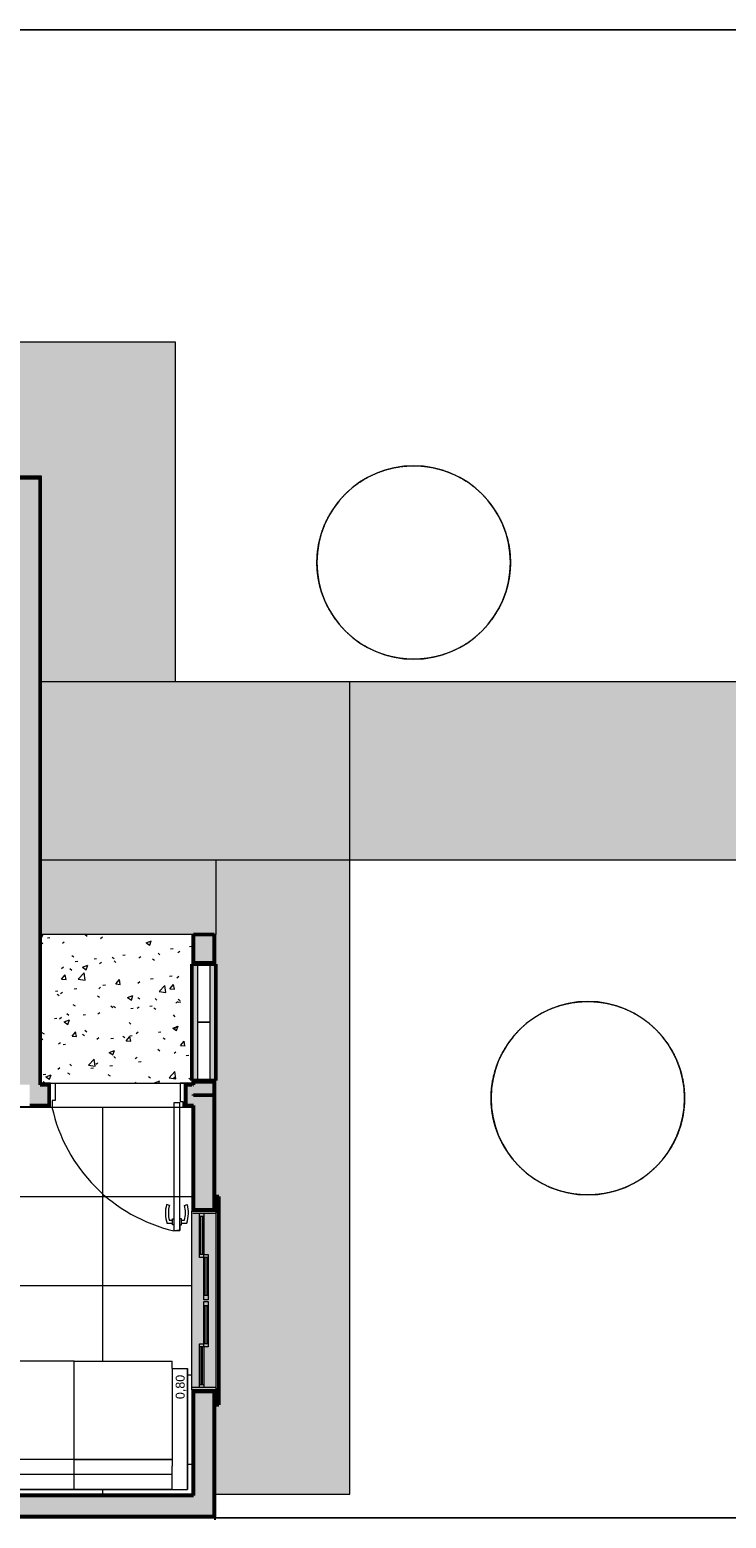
# Model space of a CAD drawing. Header units: millimetres. Extents: x -13994 to 14014, y -18238 to 7441.
# Tile 188 of 190: x -744 to 3936, y -18238 to -8235. Entities that reach past the tile are written whole.
import ezdxf

# ---------------------------------------------------------------- set-up
doc = ezdxf.new("R2010")
doc.units = ezdxf.units.MM
doc.linetypes.add('Projeção', pattern=[3.96875, 2.38125, -1.5875])
doc.layers.add('A-DETL', color=7, linetype='Continuous', lineweight=5, true_color=0x00a600)
for name, color, linetype, lineweight in [('A-DOOR', 7, 'Continuous', 5), ('A-FLOR', 7, 'Continuous', 5), ('A-FLOR-PATT', 7, 'Continuous', 5), ('A-GLAZ', 7, 'Continuous', 5), ('A-WALL', 7, 'Continuous', 5), ('A-WALL-PATT', 7, 'Continuous', 50), ('C-TOPO', 7, 'Continuous', 5), ('G-ANNO-TEXT', 7, 'Continuous', 9), ('G-IMPT', 7, 'Continuous', 5), ('I-FURN', 7, 'Continuous', 5), ('I-WALL', 7, 'Continuous', 5), ('Q-CASE', 7, 'Continuous', 5)]:
    doc.layers.add(name, color=color, linetype=linetype, lineweight=lineweight)
doc.styles.add('Arial', font='arial.ttf', dxfattribs={"height": 60})
pattern_1 = [(50, (0, 0), (364.368, -31.8783), [38.1, -419.1]), (355, (0, 0), (-70.486, 382.113), [30.48, -335.28]), (100.451, (30.36, -2.66), (293.885, 350.233), [32.38, -356.18]), (46.184, (0, 101.6), (542.158, -84.086), [57.15, -628.65]), (96.636, (45.2, 94.6), (474.805, 494.855), [48.57, -534.27]), (351.184, (0, 101.6), (474.81, 494.85), [45.72, -502.92]), (21, (50.8, 76.2), (303.2285, -204.5305), [38.1, -419.1]), (326, (50.8, 76.2), (123.604, 368.376), [30.48, -335.28]), (71.451, (76.07, 59.16), (426.834, 163.843), [32.38, -356.18]), (37.5, (0, 0), (6.1766, 169.1102), [16.764, -314.452, 16.764, -323.596, -336.55]), (37.5, (0, 0), (6.1766, 169.1102), [-671.576, 16.764, -319.786]), (7.5, (0, 0), (133.6389, 200.3615), [16.764, -177.292, 16.764, -306.832, -128.27]), (7.5, (0, 0), (133.6389, 200.3615), [-517.652, 16.764, -111.506]), (327.5, (-113.28, 0), (271.1818, -11.4584), [16.764, -110.236, 16.764, -379.476, -525.78]), (327.5, (-113.28, 0), (271.1818, -11.4584), [-523.24, 16.764, -509.016]), (317.5, (-164.08, 0), (296.2585, 50.853), [16.764, -148.336, 16.764, -246.38, -373.38]), (317.5, (-164.08, 0), (296.2585, 50.853), [-428.244, 16.764, -356.616])]

# ---------------------------------------------------------------- blocks, each defined once
blk = doc.blocks.new('COBOGÓ-TACO-CHINÊS8 - COBOGÓ-TACO-CHINÊS-1852837-TÉRREO HUMANIZADO')
at = {"layer": 'Q-CASE', "color": 8, "true_color": 0x808080}
for p, q in [((386, -15295), (386, -14905)), ((466, -14905), (386, -14905)), ((466, -14905), (466, -15295)), ((386, -15295), (466, -15295))]:
    blk.add_line(p, q, dxfattribs=at)
blk = doc.blocks.new('COBOGÓ-TACO-CHINÊS10 - COBOGÓ-TACO-CHINÊS-1852914-TÉRREO HUMANIZADO')
at = {"layer": 'Q-CASE', "color": 8, "true_color": 0x808080}
for p, q in [((386, -14905), (386, -14515)), ((466, -14515), (386, -14515)), ((466, -14515), (466, -14905)), ((386, -14905), (466, -14905))]:
    blk.add_line(p, q, dxfattribs=at)
blk = doc.blocks.new('JANELA DE CORRE_HUMANIZADO1')
at = {"layer": 'A-GLAZ', "true_color": 0xfffffe}
blk.add_hatch(color=7, dxfattribs=at).paths.add_polyline_path([(600, -80), (600, 80), (-600, 80), (-600, -80), (454, -80)])
at = {"layer": 'A-GLAZ', "lineweight": 15}
for p, q in [((-600, 80), (-600, -80)), ((-585, 80), (-585, -75)), ((-310, 0), (-310, 30)), ((-310, 30), (-5, 30)), ((-290, 30), (-290, 0)), ((-290, 21), (-35, 21)), ((-35, 10), (-290, 10)), ((-35, 30), (-35, 0)), ((-5, 30), (-5, 0)), ((5, 0), (5, 30)), ((5, 30), (310, 30)), ((35, 30), (35, 0)), ((35, 21), (290, 21)), ((290, 10), (35, 10)), ((290, 30), (290, 0)), ((310, 30), (310, 0)), ((585, 80), (585, -80)), ((600, 80), (600, -80)), ((-585, 0), (-310, 0)), ((-290, -30), (-585, -30)), ((-565, 0), (-565, -30)), ((-565, -9), (-310, -9)), ((-310, -20), (-565, -20)), ((-310, 0), (-310, -30)), ((-5, 0), (-310, 0)), ((-290, 0), (-290, -30)), ((310, 0), (5, 0)), ((290, -30), (290, 0)), ((585, -30), (290, -30)), ((310, 0), (310, -30)), ((310, 0), (585, 0)), ((560, -10), (310, -10)), ((310, -20), (565, -20)), ((565, 0), (565, -30))]:
    blk.add_line(p, q, dxfattribs=at)
at = {"layer": 'A-GLAZ'}
for p, q in [((-600, 80), (600, 80)), ((-600, -80), (-600, 80)), ((600, 80), (600, -80)), ((600, -80), (-600, -80))]:
    blk.add_line(p, q, dxfattribs=at)
blk = doc.blocks.new('PORTA DE GIRO L_HUMANIZADO0')
at = {"layer": 'A-DOOR'}
for p, q in [((-450, -80), (-450, 80)), ((-450, 80), (450, 80)), ((450, 80), (450, -80)), ((-450, -80), (450, -80))]:
    blk.add_line(p, q, dxfattribs=at)
at = {"layer": 'A-DOOR', "lineweight": 15}
for p, q in [((-420, 80), (-420, -35)), ((420, 80), (420, -41)), ((450, 80), (420, 80)), ((450, -80), (450, 80)), ((-440, -35), (-440, -80)), ((-420, -35), (-440, -35)), ((379, -50), (379, -910)), ((419, -50), (379, -50)), ((419, -910), (419, -50)), ((420, -41), (440, -41)), ((440, -41), (440, -80)), ((440, -80), (450, -80)), ((349, -741), (329, -734)), ((450, -741), (469, -734)), ((369, -861), (334, -861)), ((369, -841), (349, -841)), ((369, -831), (379, -831)), ((369, -871), (369, -831)), ((379, -871), (369, -871)), ((429, -830), (419, -830)), ((419, -870), (419, -910)), ((419, -870), (429, -870)), ((429, -870), (429, -830)), ((429, -840), (450, -840)), ((429, -860), (465, -860)), ((379, -910), (419, -910)), ((419, -910), (399, -910))]:
    blk.add_line(p, q, dxfattribs=at)
at = {"layer": 'A-DOOR'}
blk.add_arc((629, 155), 1095, 192.4129, 256.7914, dxfattribs=at)
at = {"layer": 'A-DOOR', "lineweight": 15}
for centre, radius, start, end in [((532, -791), 210, 164.3286, 199.4386), ((532, -791), 190, 164.7222, 195.2778), ((267, -790), 190, 344.7458, 15.2542), ((267, -790), 210, 340.5821, 15.6453)]:
    blk.add_arc(centre, radius, start, end, dxfattribs=at)
blk = doc.blocks.new('Sofá 02 lugares - 12ZCOU02_dwg-2260070-TÉRREO HUMANIZADO')
at = {"layer": 'G-IMPT', "color": 253, "lineweight": 9, "true_color": 0xaaaaaa}
for p, q in [((0, 660), (0, 762)), ((0, 762), (813, 762)), ((0, 762), (0, 660)), ((0, 762), (813, 762)), ((813, 660), (813, 762)), ((813, 762), (813, 660)), ((0, 0), (0, 660)), ((0, 660), (102, 660)), ((0, 660), (0, -660)), ((102, 660), (0, 660)), ((102, 0), (102, 660)), ((102, 0), (102, 660)), ((102, 660), (158, 660)), ((102, 660), (158, 660)), ((158, 660), (813, 660)), ((813, 660), (158, 660)), ((203, 0), (203, 660)), ((203, 0), (203, 660)), ((813, 660), (864, 660)), ((813, 660), (864, 660)), ((864, 0), (864, 660)), ((864, 0), (864, 660)), ((0, -660), (0, 0)), ((0, 0), (102, 0)), ((102, -660), (102, 0)), ((102, -660), (102, 0)), ((102, 0), (203, 0)), ((203, -660), (203, 0)), ((864, 0), (864, -660)), ((203, 0), (203, -660)), ((203, 0), (864, 0)), ((864, 0), (864, -660)), ((0, -660), (0, -762)), ((0, -660), (102, -660)), ((0, -660), (0, -762)), ((0, -660), (102, -660)), ((102, -660), (158, -660)), ((102, -660), (158, -660)), ((813, -660), (158, -660)), ((813, -660), (158, -660)), ((813, -660), (813, -762)), ((813, -660), (864, -660)), ((813, -660), (813, -762)), ((813, -660), (864, -660)), ((813, -762), (0, -762)), ((0, -762), (813, -762))]:
    blk.add_line(p, q, dxfattribs=at)
blk = doc.blocks.new('Sofá 02 lugares - Sofá 02 lugares-2260113-TÉRREO HUMANIZADO')
blk.add_blockref('Sofá 02 lugares - 12ZCOU02_dwg-2260070-TÉRREO HUMANIZADO', (0, 0))
blk = doc.blocks.new('Paredes 1 - Paredes 1-2288142-TÉRREO HUMANIZADO')
at = {"layer": 'A-WALL', "lineweight": 50}
h = blk.add_hatch(color=256, dxfattribs=at)
h.paths.add_polyline_path([(-1274, -11235), (-1174, -11235), (-1174, -11215), (-1274, -11215)])
h.paths.add_polyline_path([(-2874, -11235), (-2774, -11235), (-2774, -11215), (-2874, -11215)])
h.paths.add_polyline_path([(-4666, -11235), (-4584, -11235), (-4584, -11215), (-4684, -11215), (-4684, -11235)])
h.paths.add_polyline_path([(-7094, -11235), (-7094, -11215), (-7194, -11215), (-7194, -11235), (-7143, -11235)])
h.paths.add_polyline_path([(-5594, -11235), (-5494, -11235), (-5494, -11215), (-5594, -11215)])
h.paths.add_polyline_path([(-3684, -11235), (-3684, -11215), (-3784, -11215), (-3784, -11235), (-3748, -11235)])
at = {"layer": 'A-WALL', "lineweight": 50, "true_color": 0xc0c0c0}
for points in [[(-5609, -11235), (-5594, -11235), (-5594, -11215), (-7094, -11215), (-7094, -11235), (-5675, -11235)], [(-3784, -11235), (-3784, -11215), (-4584, -11215), (-4584, -11235), (-3840, -11235)], [(-1289, -11235), (-1274, -11235), (-1274, -11215), (-2774, -11215), (-2774, -11235), (-1638, -11235)], [(506, -17375), (526, -17375), (526, -16175), (506, -16175), (506, -17360)]]:
    blk.add_hatch(color=9, dxfattribs=at).paths.add_polyline_path(points)
at = {"layer": 'A-WALL', "lineweight": 50}
h = blk.add_hatch(color=256, dxfattribs=at)
h.paths.add_polyline_path([(526, -17475), (526, -17375), (506, -17375), (506, -17475)])
h.paths.add_polyline_path([(526, -16175), (526, -16075), (506, -16075), (506, -16175)])
for p, q in [((-7094, -11215), (-7194, -11215)), ((-7194, -11215), (-7194, -11235)), ((-7194, -11235), (-7094, -11235)), ((-7094, -11235), (-7094, -11215)), ((-7094, -11215), (-5594, -11215)), ((-5494, -11215), (-5594, -11215)), ((-5594, -11215), (-5594, -11235)), ((-5594, -11235), (-5494, -11235)), ((-5494, -11235), (-5494, -11215)), ((-4584, -11215), (-4684, -11215)), ((-4684, -11215), (-4684, -11235)), ((-4684, -11235), (-4584, -11235)), ((-4584, -11235), (-4584, -11215)), ((-4584, -11215), (-3784, -11215)), ((-3784, -11235), (-4584, -11235)), ((-3684, -11215), (-3784, -11215)), ((-3784, -11215), (-3784, -11235)), ((-3784, -11235), (-3684, -11235)), ((-3684, -11235), (-3684, -11215)), ((-2774, -11215), (-2874, -11215)), ((-2874, -11215), (-2874, -11235)), ((-2874, -11235), (-2774, -11235)), ((-2774, -11235), (-2774, -11215)), ((-2774, -11215), (-1274, -11215)), ((-1174, -11215), (-1274, -11215)), ((-1274, -11215), (-1274, -11235)), ((-1274, -11235), (-1174, -11235)), ((-1174, -11235), (-1174, -11215)), ((526, -16075), (506, -16075)), ((506, -16075), (506, -16175)), ((526, -16175), (526, -16075)), ((506, -16175), (526, -16175)), ((526, -16175), (526, -17375)), ((526, -17375), (506, -17375)), ((506, -17375), (506, -17475)), ((526, -17475), (526, -17375)), ((506, -17475), (526, -17475))]:
    blk.add_line(p, q, dxfattribs=at)

msp = doc.modelspace()

# ---------------------------------------------------------------- hatches: boundary and pattern name
at = {"layer": 'A-FLOR-PATT', "true_color": 0xd8d8d8}
h = msp.add_hatch(color=254, dxfattribs=at)
h.paths.add_polyline_path([(506, -18075), (1406, -18075), (1406, -13815), (506, -13815), (506, -16075), (526, -16075), (526, -17475), (506, -17475), (506, -18049)])
h.paths.add_polyline_path([(-8174, -15315), (-7704, -15315), (-7704, -11235), (-7194, -11235), (-7194, -11215), (-5494, -11215), (-5494, -11235), (-4684, -11235), (-4684, -11215), (-3684, -11215), (-3684, -11235), (-2874, -11235), (-2874, -11215), (-1174, -11215), (-1174, -11235), (-664, -11235), (-664, -12615), (236, -12615), (236, -10335), (-8604, -10335), (-8604, -13115), (-9234, -13115), (-9234, -15315), (-8179, -15315)])
at = {"layer": 'A-FLOR-PATT', "true_color": 0x808080}
h = msp.add_hatch(dxfattribs=at)
h.set_pattern_fill('FP_4', color=8, style=0, pattern_type=2)
h.set_pattern_definition([(0, (-2653.6, -16075.04), (0, 600), []), (90, (-2653.6, -16075.04), (-600, 4e-14), [])])
h.paths.add_polyline_path([(346, -18075), (346, -15475), (-1019, -15475), (-1019, -15485), (-1071, -15485), (-1071, -15526), (-1020, -15526), (-1020, -15564), (-1219, -15564), (-1219, -15637), (-2019, -15637), (-2019, -15564), (-2227, -15564), (-2227, -15526), (-2176, -15526), (-2176, -15485), (-2219, -15485), (-2219, -15475), (-3384, -15475), (-3384, -14275), (-4984, -14275), (-4984, -15475), (-6014, -15475), (-6014, -18075), (-5214, -18075), (-5214, -17575), (-4014, -17575), (-4014, -18075), (-3214, -18075), (-3214, -17275), (-3234, -17275), (-3234, -16405), (-2864, -16405), (-2864, -16439), (-2801, -16428), (-2704, -16423), (-2597, -16429), (-2509, -16445), (-2508, -16443), (-2505, -16440), (-2502, -16439), (-2500, -16438), (-2496, -16438), (-2491, -16440), (-2489, -16442), (-2487, -16444), (-2485, -16447), (-2484, -16451), (-2484, -16454), (-2487, -16467), (-2492, -16522), (-2493, -16525), (-2499, -16531), (-2505, -16531), (-2514, -16528), (-2514, -16575), (-2294, -16575), (-2294, -16528), (-2295, -16528), (-2304, -16531), (-2310, -16530), (-2315, -16525), (-2317, -16514), (-2322, -16458), (-2323, -16457), (-2323, -16453), (-2323, -16449), (-2321, -16445), (-2319, -16442), (-2316, -16440), (-2314, -16439), (-2311, -16438), (-2305, -16439), (-2302, -16441), (-2299, -16443), (-2297, -16445), (-2201, -16428), (-2104, -16423), (-1997, -16429), (-1909, -16445), (-1908, -16443), (-1905, -16440), (-1902, -16439), (-1900, -16438), (-1896, -16438), (-1891, -16440), (-1889, -16442), (-1887, -16444), (-1885, -16447), (-1884, -16451), (-1884, -16454), (-1887, -16467), (-1892, -16522), (-1893, -16525), (-1899, -16531), (-1905, -16531), (-1914, -16528), (-1914, -16575), (-1804, -16575), (-1791, -16577), (-1779, -16582), (-1768, -16590), (-1760, -16600), (-1755, -16612), (-1754, -16625), (-1754, -17425), (-1755, -17438), (-1760, -17450), (-1768, -17460), (-1779, -17468), (-1791, -17473), (-1804, -17475), (-1914, -17475), (-1913, -17525), (-1912, -17524), (-1904, -17521), (-1899, -17521), (-1893, -17527), (-1891, -17534), (-1885, -17595), (-1884, -17600), (-1884, -17603), (-1886, -17607), (-1889, -17611), (-1891, -17612), (-1894, -17613), (-1897, -17614), (-1902, -17613), (-1905, -17612), (-1908, -17609), (-1910, -17607), (-2006, -17624), (-2104, -17629), (-2210, -17623), (-2298, -17607), (-2299, -17609), (-2303, -17612), (-2306, -17613), (-2308, -17614), (-2312, -17614), (-2315, -17613), (-2319, -17610), (-2321, -17607), (-2322, -17605), (-2323, -17601), (-2323, -17598), (-2321, -17585), (-2316, -17531), (-2315, -17527), (-2309, -17522), (-2303, -17521), (-2294, -17525), (-2294, -17475), (-2514, -17475), (-2513, -17525), (-2512, -17524), (-2504, -17521), (-2499, -17521), (-2493, -17527), (-2491, -17534), (-2485, -17595), (-2484, -17600), (-2484, -17603), (-2486, -17607), (-2489, -17611), (-2491, -17612), (-2494, -17613), (-2497, -17614), (-2502, -17613), (-2505, -17612), (-2508, -17609), (-2510, -17607), (-2606, -17624), (-2704, -17629), (-2810, -17623), (-2864, -17613), (-2864, -18075), (198, -18075)])
h.paths.add_polyline_path([(-3283, -18045), (-3944, -18045), (-3944, -17433), (-3283, -17433), (-3283, -18045)])
h.paths.add_polyline_path([(316, -18045), (-1208, -18045), (-1208, -17232), (-1106, -17232), (-1106, -17181), (215, -17181), (215, -17232), (316, -17232), (316, -17943)])
h.paths.add_polyline_path([(-5234, -18045), (-5994, -18045), (-5994, -17413), (-5951, -17413), (-5951, -17393), (-5271, -17393), (-5271, -17413), (-5234, -17413), (-5234, -17955)])
h.paths.add_polyline_path([(-4614, -17796), (-4608, -17795), (-4604, -17793), (-4599, -17790), (-4596, -17786), (-4594, -17781), (-4594, -17775), (-4594, -17770), (-4596, -17766), (-4599, -17761), (-4604, -17758), (-4608, -17756), (-4614, -17756), (-4619, -17756), (-4624, -17758), (-4628, -17761), (-4631, -17766), (-4633, -17770), (-4634, -17776), (-4633, -17781), (-4631, -17786), (-4628, -17790), (-4624, -17793), (-4619, -17795)])
h.paths.add_polyline_path([(-2104, -17588), (-2005, -17582), (-1913, -17566), (-1916, -17540), (-2292, -17540), (-2294, -17566), (-2200, -17582), (-2188, -17583)])
h.paths.add_polyline_path([(-2704, -17588), (-2606, -17582), (-2513, -17566), (-2516, -17540), (-2864, -17540), (-2864, -17571), (-2800, -17582), (-2739, -17586)])
h.paths.add_polyline_path([(-1916, -17535), (-1916, -17532), (-1916, -17533)])
h.paths.add_polyline_path([(-2516, -17535), (-2516, -17532), (-2516, -17533)])
h.paths.add_polyline_path([(-3473, -17419), (-3944, -17419), (-3944, -17381), (-3902, -17381), (-3901, -17354), (-3893, -17346), (-3884, -17346), (-3876, -17354), (-3875, -17381), (-3283, -17381), (-3283, -17419)])
h.paths.add_polyline_path([(-1916, -16520), (-1916, -16519), (-1916, -16519)])
h.paths.add_polyline_path([(-2516, -16520), (-2516, -16519), (-2516, -16519)])
h.paths.add_polyline_path([(-2005, -16513), (-1915, -16512), (-1914, -16498), (-1913, -16486), (-2008, -16470), (-2104, -16464), (-2201, -16470), (-2294, -16486), (-2291, -16513), (-2096, -16513)])
h.paths.add_polyline_path([(-2555, -16513), (-2515, -16512), (-2514, -16498), (-2513, -16486), (-2608, -16470), (-2704, -16464), (-2801, -16470), (-2864, -16481), (-2864, -16513), (-2608, -16513)])
h.paths.add_polyline_path([(-2234, -15315), (-2234, -14863), (-2221, -14863), (-2221, -14845), (-1589, -14845), (-1589, -14804), (-1591, -14802), (-1592, -14800), (-1593, -14798), (-1594, -14795), (-1593, -14792), (-1592, -14790), (-1591, -14788), (-1589, -14786), (-1586, -14785), (-1584, -14785), (-1581, -14785), (-1579, -14786), (-1577, -14788), (-1575, -14790), (-1574, -14792), (-1574, -14795), (-1574, -14798), (-1575, -14800), (-1577, -14802), (-1579, -14804), (-1579, -14845), (-1479, -14845), (-1479, -14804), (-1481, -14802), (-1482, -14800), (-1483, -14798), (-1484, -14795), (-1483, -14792), (-1482, -14790), (-1481, -14788), (-1479, -14786), (-1476, -14785), (-1474, -14785), (-1471, -14785), (-1469, -14786), (-1467, -14788), (-1465, -14790), (-1464, -14792), (-1464, -14795), (-1464, -14798), (-1465, -14800), (-1467, -14802), (-1469, -14804), (-1469, -14845), (-836, -14845), (-836, -14863), (-824, -14863), (-824, -13295), (-2724, -13295), (-2724, -11895), (-824, -11895), (-824, -11395), (-3224, -11395), (-3224, -15315), (-2739, -15315)])
h.paths.add_polyline_path([(-5308, -15315), (-5144, -15315), (-5144, -11395), (-5644, -11395), (-5644, -12295), (-7544, -12295), (-7544, -12895), (-5644, -12895), (-5644, -13795), (-7544, -13795), (-7544, -13905), (-7092, -13905), (-7092, -13918), (-7074, -13918), (-7074, -14550), (-7032, -14550), (-7031, -14548), (-7029, -14546), (-7026, -14545), (-7024, -14545), (-7021, -14545), (-7019, -14546), (-7017, -14548), (-7015, -14550), (-7014, -14552), (-7014, -14555), (-7014, -14558), (-7015, -14560), (-7017, -14562), (-7019, -14564), (-7021, -14565), (-7024, -14565), (-7026, -14565), (-7029, -14564), (-7031, -14562), (-7032, -14560), (-7074, -14560), (-7074, -14660), (-7032, -14660), (-7031, -14658), (-7029, -14656), (-7026, -14655), (-7024, -14655), (-7021, -14655), (-7019, -14656), (-7017, -14658), (-7015, -14660), (-7014, -14662), (-7014, -14665), (-7014, -14668), (-7015, -14670), (-7017, -14672), (-7019, -14674), (-7021, -14675), (-7024, -14675), (-7026, -14675), (-7029, -14674), (-7031, -14672), (-7032, -14670), (-7074, -14670), (-7074, -15303), (-7092, -15303), (-7092, -15315), (-5675, -15315)])
h.paths.add_polyline_path([(-892, -13705), (-1242, -13705), (-1242, -13570), (-1247, -13570), (-1247, -13500), (-1242, -13500), (-1242, -13365), (-892, -13365), (-892, -13570)])
h.paths.add_polyline_path([(-1242, -11825), (-1242, -11690), (-1247, -11690), (-1247, -11620), (-1242, -11620), (-1242, -11485), (-892, -11485), (-892, -11825), (-1171, -11825)])
at = {"layer": 'A-FLOR-PATT', "true_color": 0xd8d8d8}
for points in [[(-664, -13815), (1406, -13815), (1406, -12615), (-664, -12615)], [(1406, -13815), (6006, -13815), (6006, -12615), (1406, -12615)], [(-664, -14315), (506, -14315), (506, -13815), (-664, -13815), (-664, -13948)]]:
    msp.add_hatch(color=254, dxfattribs=at).paths.add_polyline_path(points)
at = {"layer": 'A-FLOR-PATT', "true_color": 0xa2a2a2}
h = msp.add_hatch(dxfattribs=at)
h.set_pattern_fill('FP_1', color=253, style=0, pattern_type=2)
h.set_pattern_definition(pattern_1)
h.paths.add_polyline_path([(346, -15315), (346, -14315), (-664, -14315), (-664, -15315), (301, -15315)])
h = msp.add_hatch(dxfattribs=at)
h.set_pattern_fill('FP_1', color=253, style=0, pattern_type=2)
h.set_pattern_definition(pattern_1)
h.paths.add_polyline_path([(356, -15325), (356, -15323), (354, -15323), (354, -15325)])
h.paths.add_polyline_path([(-816, -15323), (-816, -15320), (-819, -15320), (-819, -15323)])
h.paths.add_polyline_path([(-816, -15325), (-814, -15325), (-814, -15323), (-816, -15323)])
h.paths.add_polyline_path([(354, -15323), (354, -15320), (351, -15320), (351, -15323)])
at = {"layer": 'A-WALL-PATT'}
h = msp.add_hatch(color=256, dxfattribs=at)
h.paths.add_polyline_path([(-1266, -11315), (-1264, -11315), (-1264, -11245), (-674, -11245), (-674, -11243), (-1266, -11243), (-1266, -11245)])
h.paths.add_polyline_path([(-2781, -11315), (-2781, -11243), (-3231, -11243), (-3231, -11245), (-2784, -11245), (-2784, -11315)])
h = msp.add_hatch(color=256, dxfattribs=at)
h.paths.add_polyline_path([(-1269, -11315), (-1266, -11315), (-1266, -11243), (-671, -11243), (-671, -11240), (-1269, -11240), (-1269, -11243)])
h.paths.add_polyline_path([(-2779, -11315), (-2779, -11240), (-3229, -11240), (-3229, -11243), (-2781, -11243), (-2781, -11315)])
for points in [[(-814, -15325), (-674, -15325), (-674, -11245), (-814, -11245), (-814, -15323)], [(-671, -15323), (-671, -11243), (-674, -11243), (-674, -15323)], [(-669, -15323), (-669, -11240), (-671, -11240), (-671, -15323)], [(354, -15320), (354, -15313), (351, -15313), (351, -15320)], [(356, -15323), (356, -15313), (354, -15313), (354, -15323)], [(381, -15395), (496, -15395), (496, -15313), (356, -15313), (356, -15395)], [(496, -15395), (499, -15395), (499, -15313), (496, -15313), (496, -15325)], [(501, -15395), (501, -15313), (499, -15313), (499, -15395)], [(496, -18225), (496, -18085), (-3204, -18085), (-3204, -18225), (381, -18225)], [(-3061, -18085), (356, -18085), (356, -18083), (-3064, -18083), (-3064, -18085)], [(346, -18083), (354, -18083), (354, -18080), (-3061, -18080), (-3061, -18083), (198, -18083)], [(-2005, -18230), (501, -18230), (501, -18228), (-3209, -18228), (-3209, -18230), (-2739, -18230)], [(-3206, -18228), (499, -18228), (499, -18225), (-3206, -18225)]]:
    msp.add_hatch(color=256, dxfattribs=at).paths.add_polyline_path(points)
h = msp.add_hatch(color=256, dxfattribs=at)
h.paths.add_polyline_path([(346, -15313), (351, -15313), (351, -15300), (501, -15300), (501, -15295), (346, -15295), (346, -15300)])
h.paths.add_polyline_path([(351, -14515), (501, -14515), (501, -14510), (351, -14510), (351, -14315), (346, -14315), (346, -14515)])
h = msp.add_hatch(color=256, dxfattribs=at)
h.paths.add_polyline_path([(354, -15313), (354, -15303), (499, -15303), (499, -15300), (351, -15300), (351, -15313)])
h.paths.add_polyline_path([(356, -14510), (499, -14510), (499, -14508), (354, -14508), (354, -14315), (351, -14315), (351, -14510), (354, -14510)])
h = msp.add_hatch(color=256, dxfattribs=at)
h.paths.add_polyline_path([(354, -15313), (356, -15313), (356, -15305), (496, -15305), (496, -15303), (354, -15303), (354, -15305)])
h.paths.add_polyline_path([(356, -14508), (496, -14508), (496, -14505), (356, -14505), (356, -14315), (354, -14315), (354, -14508)])
h = msp.add_hatch(color=256, dxfattribs=at)
h.paths.add_polyline_path([(356, -15313), (496, -15313), (496, -15305), (356, -15305)])
h.paths.add_polyline_path([(356, -14505), (496, -14505), (496, -14315), (356, -14315), (356, -14494)])
h = msp.add_hatch(color=256, dxfattribs=at)
h.paths.add_polyline_path([(499, -15313), (499, -15303), (496, -15303), (496, -15313)])
h.paths.add_polyline_path([(496, -14508), (499, -14508), (499, -14315), (496, -14315), (496, -14505)])
h = msp.add_hatch(color=256, dxfattribs=at)
h.paths.add_polyline_path([(499, -15313), (501, -15313), (501, -15300), (499, -15300), (499, -15305)])
h.paths.add_polyline_path([(499, -14510), (501, -14510), (501, -14315), (499, -14315), (499, -14508)])
at = {"layer": 'A-WALL-PATT', "lineweight": 5}
h = msp.add_hatch(color=256, dxfattribs=at)
h.paths.add_polyline_path([(506, -15313), (506, -15295), (501, -15295), (501, -15313)])
h.paths.add_polyline_path([(501, -14515), (506, -14515), (506, -14315), (501, -14315), (501, -14510)])
at = {"layer": 'A-WALL-PATT'}
h = msp.add_hatch(color=256, dxfattribs=at)
h.paths.add_polyline_path([(-744, -15465), (-614, -15465), (-614, -15325), (-744, -15325), (-744, -15451)])
h.paths.add_polyline_path([(306, -15465), (356, -15465), (356, -15325), (306, -15325), (306, -15451)])
h = msp.add_hatch(color=256, dxfattribs=at)
h.paths.add_polyline_path([(306, -15465), (306, -15325), (354, -15325), (354, -15323), (304, -15323), (304, -15465)])
h.paths.add_polyline_path([(-611, -15465), (-611, -15323), (-674, -15323), (-674, -15325), (-614, -15325), (-614, -15465)])
h = msp.add_hatch(color=256, dxfattribs=at)
h.paths.add_polyline_path([(304, -15468), (304, -15323), (351, -15323), (351, -15320), (301, -15320), (301, -15468)])
h.paths.add_polyline_path([(-611, -15468), (-609, -15468), (-609, -15320), (-669, -15320), (-669, -15323), (-611, -15323), (-611, -15465)])
h = msp.add_hatch(color=256, dxfattribs=at)
h.paths.add_polyline_path([(381, -18085), (496, -18085), (496, -17385), (356, -17385), (356, -18085)])
h.paths.add_polyline_path([(426, -16165), (496, -16165), (496, -15395), (356, -15395), (356, -16165), (381, -16165)])
h = msp.add_hatch(color=256, dxfattribs=at)
h.paths.add_polyline_path([(501, -18228), (501, -17380), (426, -17380), (426, -17383), (499, -17383), (499, -18228)])
h.paths.add_polyline_path([(426, -16170), (501, -16170), (501, -15395), (499, -15395), (499, -16168), (426, -16168)])
h = msp.add_hatch(color=256, dxfattribs=at)
h.paths.add_polyline_path([(499, -18225), (499, -17383), (426, -17383), (426, -17385), (496, -17385), (496, -18225)])
h.paths.add_polyline_path([(473, -16168), (499, -16168), (499, -15395), (496, -15395), (496, -16165), (426, -16165), (426, -16168)])
h = msp.add_hatch(color=256, dxfattribs=at)
h.paths.add_polyline_path([(-744, -15468), (-611, -15468), (-611, -15465), (-744, -15465)])
h.paths.add_polyline_path([(304, -15468), (354, -15468), (354, -15465), (304, -15465)])
h = msp.add_hatch(color=256, dxfattribs=at)
h.paths.add_polyline_path([(-720, -15470), (-609, -15470), (-609, -15468), (-744, -15468), (-744, -15470)])
h.paths.add_polyline_path([(301, -15470), (351, -15470), (351, -15468), (301, -15468)])
h = msp.add_hatch(color=256, dxfattribs=at)
h.paths.add_polyline_path([(351, -18080), (354, -18080), (354, -17383), (426, -17383), (426, -17380), (351, -17380), (351, -18075)])
h.paths.add_polyline_path([(381, -16170), (426, -16170), (426, -16168), (354, -16168), (354, -15468), (351, -15468), (351, -16170), (356, -16170)])
h = msp.add_hatch(color=256, dxfattribs=at)
h.paths.add_polyline_path([(356, -18083), (356, -17385), (426, -17385), (426, -17383), (354, -17383), (354, -18083)])
h.paths.add_polyline_path([(381, -16168), (426, -16168), (426, -16165), (356, -16165), (356, -15465), (354, -15465), (354, -16168), (356, -16168)])
at = {"layer": 'I-WALL'}
h = msp.add_hatch(color=256, dxfattribs=at)
h.paths.add_polyline_path([(-1269, -11315), (-1269, -11240), (-669, -11240), (-669, -11235), (-1274, -11235), (-1274, -11315), (-1271, -11315)])
h.paths.add_polyline_path([(-2774, -11315), (-2774, -11235), (-3224, -11235), (-3224, -11240), (-2779, -11240), (-2779, -11315)])
for points in [[(-669, -15320), (-666, -15320), (-666, -11235), (-669, -11235), (-669, -15315)], [(-664, -15315), (-664, -11235), (-666, -11235), (-666, -15315)], [(351, -15320), (351, -15313), (346, -15313), (346, -15320)], [(506, -15395), (506, -15313), (501, -15313), (501, -15395)], [(351, -18080), (351, -18075), (-3059, -18075), (-3059, -18080), (346, -18080)], [(-3214, -18235), (506, -18235), (506, -18230), (-3214, -18230)]]:
    msp.add_hatch(color=256, dxfattribs=at).paths.add_polyline_path(points)
at = {"layer": 'I-WALL', "true_color": 0xc0c0c0}
h = msp.add_hatch(color=9, dxfattribs=at)
h.paths.add_polyline_path([(496, -18238), (506, -18238), (506, -18235), (496, -18235)])
h.paths.add_polyline_path([(506, -14315), (506, -14315), (501, -14315)])
h = msp.add_hatch(color=9, dxfattribs=at)
h.paths.add_polyline_path([(346, -15295), (386, -15295), (386, -14515), (346, -14515), (346, -15041)])
h.paths.add_polyline_path([(499, -15295), (506, -15295), (506, -14515), (466, -14515), (466, -15295), (496, -15295)])
at = {"layer": 'I-WALL'}
h = msp.add_hatch(color=256, dxfattribs=at)
h.paths.add_polyline_path([(301, -15470), (301, -15320), (346, -15320), (346, -15315), (296, -15315), (296, -15470)])
h.paths.add_polyline_path([(-604, -15470), (-604, -15315), (-666, -15315), (-666, -15320), (-609, -15320), (-609, -15470)])
h = msp.add_hatch(color=256, dxfattribs=at)
h.paths.add_polyline_path([(501, -18230), (506, -18230), (506, -17375), (426, -17375), (426, -17380), (501, -17380), (501, -18228)])
h.paths.add_polyline_path([(501, -16175), (506, -16175), (506, -15395), (501, -15395), (501, -16170), (426, -16170), (426, -16175), (473, -16175)])
h = msp.add_hatch(color=256, dxfattribs=at)
h.paths.add_polyline_path([(-604, -15475), (-604, -15470), (-744, -15470), (-744, -15475), (-609, -15475)])
h.paths.add_polyline_path([(296, -15475), (346, -15475), (346, -15470), (296, -15470)])
h = msp.add_hatch(color=256, dxfattribs=at)
h.paths.add_polyline_path([(351, -18075), (351, -17380), (426, -17380), (426, -17375), (346, -17375), (346, -18075)])
h.paths.add_polyline_path([(426, -16175), (426, -16170), (351, -16170), (351, -15470), (346, -15470), (346, -16175), (381, -16175)])

# ---------------------------------------------------------------- linework, layer by layer
at = {"layer": 'A-DETL', "color": 7, "lineweight": 50}
for p, q in [((346, -14515), (506, -14515)), ((506, -15295), (346, -15295))]:
    msp.add_line(p, q, dxfattribs=at)
at = {"layer": 'A-DETL', "color": 8, "linetype": 'Projeção', "true_color": 0x808080}
for centre in [(1836, -11815), (3006, -15415)]:
    msp.add_circle(centre, 650, dxfattribs=at)
at = {"layer": 'A-DETL', "color": 253, "true_color": 0xaaaaaa}
for centre, start, end in [((1836, -11815), 360, 180), ((1836, -11815), 180, 360), ((3006, -15415), 360, 180), ((3006, -15415), 180, 360)]:
    msp.add_arc(centre, 650, start, end, dxfattribs=at)
at = {"layer": 'A-FLOR', "color": 9, "true_color": 0xc0c0c0}
for p, q in [((236, -10335), (-3484, -10335)), ((236, -12615), (236, -10335)), ((-664, -12615), (6006, -12615)), ((1406, -18075), (1406, -12615)), ((6006, -13815), (-664, -13815)), ((506, -13815), (506, -14315)), ((506, -14315), (-664, -14315)), ((506, -18075), (1406, -18075))]:
    msp.add_line(p, q, dxfattribs=at)
at = {"layer": 'A-WALL'}
for p, q in [((-664, -11235), (-1274, -11235)), ((-669, -11240), (-1269, -11240)), ((-671, -11243), (-1266, -11243)), ((-671, -11243), (-671, -15315)), ((-669, -11235), (-669, -15320)), ((-666, -11235), (-666, -15320)), ((-664, -15315), (-664, -11235)), ((356, -14315), (346, -14315)), ((346, -14315), (346, -14515)), ((351, -14315), (351, -14510)), ((354, -14315), (354, -14508)), ((506, -14315), (496, -14315)), ((499, -14315), (499, -14508)), ((501, -14315), (501, -14510)), ((506, -14515), (506, -14315)), ((346, -14515), (386, -14515)), ((351, -14510), (501, -14510)), ((354, -14508), (499, -14508)), ((466, -14515), (506, -14515)), ((386, -15295), (346, -15295)), ((346, -15295), (346, -15320)), ((351, -15300), (351, -15323)), ((501, -15300), (351, -15300)), ((499, -15303), (354, -15303)), ((354, -15303), (354, -15325)), ((506, -15295), (466, -15295)), ((499, -16168), (499, -15303)), ((501, -16170), (501, -15300)), ((506, -16175), (506, -15295)), ((-611, -15323), (-671, -15323)), ((-609, -15320), (-669, -15320)), ((-604, -15315), (-666, -15315)), ((-611, -15468), (-611, -15323)), ((-609, -15470), (-609, -15320)), ((346, -15315), (296, -15315)), ((301, -15320), (351, -15320)), ((301, -15320), (301, -15470)), ((304, -15323), (304, -15468)), ((304, -15323), (354, -15323)), ((346, -15313), (356, -15313)), ((346, -15325), (354, -15325)), ((356, -15395), (346, -15395)), ((506, -15395), (496, -15395)), ((501, -15313), (506, -15313)), ((-3379, -15470), (-604, -15470)), ((-1071, -15475), (-604, -15475)), ((-609, -15468), (-744, -15468)), ((-614, -15465), (-611, -15465)), ((296, -15470), (351, -15470)), ((296, -15475), (346, -15475)), ((346, -15468), (301, -15468)), ((346, -15475), (346, -16175)), ((351, -15470), (351, -16170)), ((354, -15468), (354, -16168)), ((351, -16170), (501, -16170)), ((354, -16168), (499, -16168)), ((426, -16175), (426, -16165)), ((346, -17375), (346, -18075)), ((501, -17380), (351, -17380)), ((351, -17380), (351, -18080)), ((499, -17383), (354, -17383)), ((354, -17383), (354, -18083)), ((426, -17385), (426, -17375)), ((499, -18228), (499, -17383)), ((501, -18230), (501, -17380)), ((506, -18235), (506, -17375)), ((-3061, -18083), (354, -18083)), ((-3059, -18080), (351, -18080)), ((346, -18075), (-3054, -18075)), ((-3214, -18230), (501, -18230)), ((-3214, -18235), (506, -18235)), ((-3209, -18228), (499, -18228))]:
    msp.add_line(p, q, dxfattribs=at)
at = {"layer": 'A-WALL', "lineweight": 50}
for p, q in [((-674, -11245), (-1264, -11245)), ((-674, -11245), (-674, -15325)), ((496, -14315), (356, -14315)), ((356, -14315), (356, -14505)), ((496, -14315), (496, -14505)), ((356, -14505), (496, -14505)), ((-674, -15325), (-614, -15325)), ((-671, -15323), (-671, -15315)), ((-614, -15465), (-614, -15325)), ((306, -15325), (306, -15465)), ((306, -15325), (346, -15325)), ((354, -15325), (356, -15325)), ((496, -15305), (356, -15305)), ((356, -15305), (356, -15325)), ((496, -15395), (356, -15395)), ((496, -16165), (496, -15305)), ((-744, -15465), (-614, -15465)), ((304, -15465), (356, -15465)), ((346, -15468), (354, -15468)), ((356, -15465), (356, -16165)), ((356, -16165), (496, -16165)), ((356, -17385), (356, -18085)), ((496, -17385), (356, -17385)), ((496, -18225), (496, -17385)), ((-3064, -18085), (356, -18085)), ((-3206, -18225), (496, -18225))]:
    msp.add_line(p, q, dxfattribs=at)
at = {"layer": 'C-TOPO', "color": 254, "true_color": 0xd4d4d4}
for p, q in [((-13994, -8235), (6006, -8235)), ((6006, -18235), (506, -18235))]:
    msp.add_line(p, q, dxfattribs=at)
at = {"layer": 'C-TOPO', "color": 254, "true_color": 0xe5e5e5}
for p, q in [((6006, -8235), (-13994, -8235)), ((506, -18235), (6006, -18235))]:
    msp.add_line(p, q, dxfattribs=at)
at = {"layer": 'I-WALL', "lineweight": 50}
for p, q in [((346, -15295), (346, -14515)), ((506, -14515), (506, -15295)), ((496, -18238), (496, -18235)), ((496, -18238), (506, -18238)), ((506, -18235), (506, -18238))]:
    msp.add_line(p, q, dxfattribs=at)

# ---------------------------------------------------------------- block references
at = {"layer": 'A-DOOR'}
msp.add_blockref('PORTA DE GIRO L_HUMANIZADO0', (-154, -15395), dxfattribs=at)
at = {"layer": 'A-GLAZ', "rotation": 270.0000000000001}
msp.add_blockref('JANELA DE CORRE_HUMANIZADO1', (426, -16775), dxfattribs=at)
at = {"layer": 'A-WALL', "lineweight": 50}
msp.add_blockref('Paredes 1 - Paredes 1-2288142-TÉRREO HUMANIZADO', (0, 0), dxfattribs=at)
at = {"layer": 'I-FURN', "color": 253, "true_color": 0xaaaaaa, "rotation": 89.99999999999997}
msp.add_blockref('Sofá 02 lugares - Sofá 02 lugares-2260113-TÉRREO HUMANIZADO', (-446, -18045), dxfattribs=at)
at = {"layer": 'Q-CASE', "color": 8, "true_color": 0x808080}
for name in ['COBOGÓ-TACO-CHINÊS10 - COBOGÓ-TACO-CHINÊS-1852914-TÉRREO HUMANIZADO', 'COBOGÓ-TACO-CHINÊS8 - COBOGÓ-TACO-CHINÊS-1852837-TÉRREO HUMANIZADO']:
    msp.add_blockref(name, (0, 0), dxfattribs=at)

# ---------------------------------------------------------------- texts
at = {"layer": 'G-ANNO-TEXT', "color": 253, "true_color": 0xaaaaaa, "insert": (237, -17437), "char_height": 60, "width": 212.45, "attachment_point": 1, "rotation": 90, "style": 'Arial'}
msp.add_mtext('0,80', dxfattribs=at)

doc.saveas('drawing.dxf')
